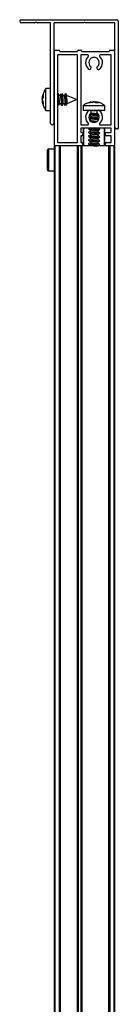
# Model space of a CAD drawing. Header units: millimetres. Extents: x 3270.998 to 3271.748, y 3280.937 to 3281.687.
# Tile 10 of 10: x 3271.712 to 3271.748, y 3281.326 to 3281.687. Entities that reach past the tile are written whole.
import ezdxf

# ---------------------------------------------------------------- set-up
doc = ezdxf.new("R2010")
doc.units = ezdxf.units.MM
doc.layers.add('SANINDUSA', color=3, linetype='Continuous')

msp = doc.modelspace()

# ---------------------------------------------------------------- linework, layer by layer
at = {"layer": 'SANINDUSA'}
for p, q in [((3271.712970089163, 3281.686956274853), (3271.747770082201, 3281.686956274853)), ((3271.74837012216, 3281.686356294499), (3271.74837012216, 3281.647256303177)), ((3271.717817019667, 3281.685756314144), (3271.712970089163, 3281.685756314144)), ((3271.718127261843, 3281.68598609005), (3271.717881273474, 3281.685779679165)), ((3271.718758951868, 3281.685779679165), (3271.718512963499, 3281.68598609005)), ((3271.723570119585, 3281.685756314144), (3271.718823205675, 3281.685756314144)), ((3271.723670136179, 3281.649056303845), (3271.723670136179, 3281.68565629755)), ((3271.724870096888, 3281.68565629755), (3271.724870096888, 3281.649056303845)), ((3271.73572010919, 3281.685756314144), (3271.724970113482, 3281.685756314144)), ((3271.747070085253, 3281.685756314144), (3271.736320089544, 3281.685756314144)), ((3271.747170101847, 3281.647556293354), (3271.747170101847, 3281.68565629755)), ((3271.725020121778, 3281.641056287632), (3271.725020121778, 3281.675456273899)), ((3271.725320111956, 3281.675756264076), (3271.726720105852, 3281.675756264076)), ((3271.727020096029, 3281.675456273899), (3271.727020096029, 3281.675356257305)), ((3271.733520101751, 3281.675356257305), (3271.733520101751, 3281.675456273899)), ((3271.733820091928, 3281.675756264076), (3271.734720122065, 3281.675756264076)), ((3271.735020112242, 3281.675456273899), (3271.735020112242, 3281.675356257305)), ((3271.745020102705, 3281.675356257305), (3271.745020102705, 3281.675456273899)), ((3271.745320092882, 3281.675756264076), (3271.746720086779, 3281.675756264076)), ((3271.74702013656, 3281.675456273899), (3271.74702013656, 3281.641056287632)), ((3271.726220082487, 3281.673956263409), (3271.726220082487, 3281.642056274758)), ((3271.733420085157, 3281.674056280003), (3271.726320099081, 3281.674056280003)), ((3271.727120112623, 3281.675256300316), (3271.733420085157, 3281.675256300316)), ((3271.733520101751, 3281.642056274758), (3271.733520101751, 3281.673956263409)), ((3271.734720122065, 3281.673956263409), (3271.734720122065, 3281.661556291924)), ((3271.737215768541, 3281.674056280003), (3271.734820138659, 3281.674056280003)), ((3271.735120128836, 3281.675256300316), (3271.744920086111, 3281.675256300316)), ((3271.745720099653, 3281.674056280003), (3271.74182445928, 3281.674056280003)), ((3271.745820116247, 3281.64855628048), (3271.745820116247, 3281.673956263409)), ((3271.723670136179, 3281.66170625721), (3271.721946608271, 3281.66170625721)), ((3271.721946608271, 3281.653706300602), (3271.721946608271, 3281.66170625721)), ((3271.734720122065, 3281.660956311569), (3271.734720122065, 3281.64855628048)), ((3271.720615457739, 3281.658472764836), (3271.72094912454, 3281.659542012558)), ((3271.72094912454, 3281.658850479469), (3271.720615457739, 3281.657697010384)), ((3271.72094912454, 3281.65855507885), (3271.720615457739, 3281.65758107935)), ((3271.720824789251, 3281.658420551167), (3271.720615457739, 3281.658472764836)), ((3271.720615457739, 3281.657831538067), (3271.720767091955, 3281.658434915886)), ((3271.720615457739, 3281.657715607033), (3271.720815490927, 3281.658422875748)), ((3271.720615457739, 3281.657697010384), (3271.72094912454, 3281.656517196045)), ((3271.720615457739, 3281.65758107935), (3271.720767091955, 3281.656977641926)), ((3271.72094912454, 3281.659542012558), (3271.72094912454, 3281.658850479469)), ((3271.725020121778, 3281.659329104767), (3271.724870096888, 3281.659545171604)), ((3271.725020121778, 3281.659696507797), (3271.724896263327, 3281.659507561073)), ((3271.726531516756, 3281.659168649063), (3271.726220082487, 3281.65961723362)), ((3271.726447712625, 3281.659738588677), (3271.726296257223, 3281.659507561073)), ((3271.727220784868, 3281.659166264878), (3271.726533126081, 3281.659166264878)), ((3271.726813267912, 3281.659166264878), (3271.726585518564, 3281.659725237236)), ((3271.727426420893, 3281.659738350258), (3271.727193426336, 3281.659136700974)), ((3271.727931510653, 3281.659168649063), (3271.72752762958, 3281.659750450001)), ((3271.727847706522, 3281.659738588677), (3271.72769625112, 3281.659507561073)), ((3271.728620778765, 3281.659166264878), (3271.727933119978, 3281.659166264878)), ((3271.728213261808, 3281.659166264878), (3271.727985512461, 3281.659725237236)), ((3271.728826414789, 3281.659738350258), (3271.728593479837, 3281.659136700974)), ((3271.729331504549, 3281.659168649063), (3271.728927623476, 3281.659750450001)), ((3271.729247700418, 3281.659738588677), (3271.729096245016, 3281.659507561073)), ((3271.729470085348, 3281.659166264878), (3271.729333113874, 3281.659166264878)), ((3271.729640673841, 3281.659098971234), (3271.729385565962, 3281.659725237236)), ((3271.733170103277, 3281.657706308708), (3271.729470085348, 3281.659166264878)), ((3271.729470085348, 3281.658746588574), (3271.729470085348, 3281.659166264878)), ((3271.7296542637, 3281.656318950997), (3271.733170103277, 3281.657706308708)), ((3271.720615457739, 3281.656939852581), (3271.720815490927, 3281.656989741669)), ((3271.72094912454, 3281.655842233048), (3271.720615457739, 3281.656939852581)), ((3271.72094912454, 3281.656517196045), (3271.72094912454, 3281.655842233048)), ((3271.721946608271, 3281.653706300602), (3271.723670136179, 3281.653706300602)), ((3271.724870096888, 3281.656011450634), (3271.725020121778, 3281.655795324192)), ((3271.724870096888, 3281.655842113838), (3271.724907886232, 3281.655957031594)), ((3271.724870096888, 3281.65579234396), (3271.724944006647, 3281.655904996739)), ((3271.726220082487, 3281.656083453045), (3271.726512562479, 3281.655662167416)), ((3271.726220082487, 3281.65572266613), (3271.726307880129, 3281.655957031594)), ((3271.726220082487, 3281.655716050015), (3271.726344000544, 3281.655904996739)), ((3271.72661383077, 3281.655674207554), (3271.726846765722, 3281.656275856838)), ((3271.72683532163, 3281.656246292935), (3271.727539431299, 3281.656246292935)), ((3271.727226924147, 3281.656246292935), (3271.727454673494, 3281.655687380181)), ((3271.727508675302, 3281.656243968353), (3271.72791261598, 3281.655662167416)), ((3271.727592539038, 3281.655673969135), (3271.72774399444, 3281.655904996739)), ((3271.728013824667, 3281.655674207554), (3271.728246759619, 3281.656275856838)), ((3271.728235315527, 3281.656246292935), (3271.728939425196, 3281.656246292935)), ((3271.728626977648, 3281.656246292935), (3271.728854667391, 3281.655687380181)), ((3271.728908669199, 3281.656243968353), (3271.729312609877, 3281.655662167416)), ((3271.728992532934, 3281.655673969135), (3271.729143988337, 3281.655904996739)), ((3271.729413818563, 3281.655674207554), (3271.729680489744, 3281.656362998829)), ((3271.735520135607, 3281.655500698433), (3271.735520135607, 3281.653777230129)), ((3271.735520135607, 3281.655500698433), (3271.736084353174, 3281.655500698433)), ((3271.735520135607, 3281.653777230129), (3271.736084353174, 3281.653777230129)), ((3271.736084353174, 3281.655500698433), (3271.743520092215, 3281.655500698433)), ((3271.736084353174, 3281.653777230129), (3271.743520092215, 3281.653777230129)), ((3271.737440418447, 3281.656498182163), (3271.738485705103, 3281.656759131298)), ((3271.737935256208, 3281.656498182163), (3271.737440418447, 3281.656498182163)), ((3271.737860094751, 3281.653777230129), (3271.7378838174, 3281.653775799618)), ((3271.739332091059, 3281.656831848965), (3271.737935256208, 3281.656498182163)), ((3271.738769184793, 3281.656770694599), (3271.739059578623, 3281.656831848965)), ((3271.739434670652, 3281.656831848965), (3271.738795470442, 3281.656665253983)), ((3271.738802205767, 3281.656638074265), (3271.739497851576, 3281.656831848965)), ((3271.7389425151, 3281.656655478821), (3271.738807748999, 3281.656615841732)), ((3271.740197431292, 3281.656498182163), (3271.739332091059, 3281.656831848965)), ((3271.74023796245, 3281.656638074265), (3271.739542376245, 3281.656831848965)), ((3271.739708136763, 3281.656831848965), (3271.740113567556, 3281.656734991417)), ((3271.740271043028, 3281.656770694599), (3271.739980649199, 3281.656831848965)), ((3271.740183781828, 3281.656503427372), (3271.740263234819, 3281.656831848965)), ((3271.741027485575, 3281.656498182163), (3271.740197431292, 3281.656498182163)), ((3271.740263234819, 3281.656831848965), (3271.741027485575, 3281.656498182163)), ((3271.741153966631, 3281.653775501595), (3271.74118013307, 3281.653777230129)), ((3271.743520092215, 3281.653777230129), (3271.743520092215, 3281.655500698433)), ((3271.73762370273, 3281.651139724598), (3271.738081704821, 3281.650848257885)), ((3271.738117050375, 3281.651632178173), (3271.737627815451, 3281.651427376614)), ((3271.738060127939, 3281.651627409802), (3271.737630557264, 3281.651455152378)), ((3271.738060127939, 3281.651644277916), (3271.737633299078, 3281.651479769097)), ((3271.738060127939, 3281.651684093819), (3271.737641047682, 3281.651537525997)), ((3271.738060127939, 3281.650284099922), (3271.737918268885, 3281.650234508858)), ((3271.738060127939, 3281.65024428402), (3271.73794169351, 3281.650198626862)), ((3271.738060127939, 3281.650227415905), (3271.737951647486, 3281.650183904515)), ((3271.737952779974, 3281.652330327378), (3271.738081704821, 3281.652248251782)), ((3271.738117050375, 3281.650232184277), (3271.737962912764, 3281.650167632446)), ((3271.738060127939, 3281.652262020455), (3271.738060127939, 3281.651586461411)), ((3271.738060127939, 3281.650862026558), (3271.738060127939, 3281.650186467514)), ((3271.738081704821, 3281.652248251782), (3271.738251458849, 3281.652177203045)), ((3271.738081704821, 3281.650848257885), (3271.738251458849, 3281.650777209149)), ((3271.740672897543, 3281.653577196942), (3271.738367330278, 3281.653577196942)), ((3271.740580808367, 3281.652181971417), (3271.741165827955, 3281.652205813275)), ((3271.740923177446, 3281.652022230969), (3271.741202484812, 3281.652139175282)), ((3271.740923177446, 3281.650622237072), (3271.741366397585, 3281.650807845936)), ((3271.740980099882, 3281.652027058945), (3271.741212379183, 3281.6521201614)), ((3271.740980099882, 3281.652010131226), (3271.741221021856, 3281.652102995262)), ((3271.740980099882, 3281.651970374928), (3271.741240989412, 3281.652061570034)), ((3271.740980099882, 3281.651357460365), (3271.740980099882, 3281.652046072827)), ((3271.741414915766, 3281.651115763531), (3271.740980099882, 3281.651392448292)), ((3271.740980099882, 3281.650627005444), (3271.741359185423, 3281.650779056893)), ((3271.740980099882, 3281.650610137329), (3271.741352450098, 3281.650753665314)), ((3271.740980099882, 3281.650570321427), (3271.741335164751, 3281.650694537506)), ((3271.740980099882, 3281.65004037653), (3271.740980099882, 3281.65064607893)), ((3271.734720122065, 3281.647156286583), (3271.734720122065, 3281.645756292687)), ((3271.734820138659, 3281.648456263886), (3271.737215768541, 3281.648456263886)), ((3271.745720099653, 3281.647256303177), (3271.734820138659, 3281.647256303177)), ((3271.735520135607, 3281.647056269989), (3271.735520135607, 3281.640756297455)), ((3271.73572010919, 3281.647256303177), (3271.73572010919, 3281.640756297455)), ((3271.737449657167, 3281.648666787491), (3271.737490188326, 3281.64863507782)), ((3271.737508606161, 3281.648691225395), (3271.737450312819, 3281.648670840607)), ((3271.737450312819, 3281.648670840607), (3271.737496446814, 3281.648650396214)), ((3271.737493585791, 3281.64702253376), (3271.738081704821, 3281.646648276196)), ((3271.737633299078, 3281.647256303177), (3271.737497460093, 3281.647201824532)), ((3271.737696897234, 3281.647256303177), (3271.737506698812, 3281.647176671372)), ((3271.738060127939, 3281.646661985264), (3271.738060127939, 3281.64598642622)), ((3271.738081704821, 3281.646648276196), (3271.738251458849, 3281.646577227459)), ((3271.740923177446, 3281.646422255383), (3271.741533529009, 3281.646677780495)), ((3271.740980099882, 3281.647157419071), (3271.740980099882, 3281.647256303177)), ((3271.741546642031, 3281.646831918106), (3271.740980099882, 3281.647192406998)), ((3271.740980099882, 3281.646427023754), (3271.741542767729, 3281.646652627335)), ((3271.740980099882, 3281.645757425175), (3271.740980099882, 3281.646446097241)), ((3271.74182445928, 3281.648456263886), (3271.745720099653, 3281.648456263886)), ((3271.743320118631, 3281.640756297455), (3271.743320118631, 3281.647256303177)), ((3271.743520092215, 3281.640756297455), (3271.743520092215, 3281.647056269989)), ((3271.745820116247, 3281.645756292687), (3271.745820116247, 3281.647156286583)), ((3271.748070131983, 3281.646956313), (3271.747770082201, 3281.646956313)), ((3271.734720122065, 3281.64435629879), (3271.734720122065, 3281.642056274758)), ((3271.734820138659, 3281.645656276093), (3271.734920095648, 3281.645656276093)), ((3271.734920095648, 3281.644456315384), (3271.734820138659, 3281.644456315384)), ((3271.737493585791, 3281.645622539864), (3271.738081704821, 3281.645248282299)), ((3271.737493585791, 3281.644222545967), (3271.738081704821, 3281.643848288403)), ((3271.738060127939, 3281.646027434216), (3271.737497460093, 3281.645801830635)), ((3271.738060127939, 3281.644627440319), (3271.737497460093, 3281.644401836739)), ((3271.738060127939, 3281.643227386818), (3271.737497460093, 3281.643001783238)), ((3271.738117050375, 3281.646032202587), (3271.737506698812, 3281.645776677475)), ((3271.738117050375, 3281.644632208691), (3271.737506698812, 3281.644376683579)), ((3271.738117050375, 3281.643232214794), (3271.737506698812, 3281.642976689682)), ((3271.738060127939, 3281.645261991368), (3271.738060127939, 3281.644586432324)), ((3271.738060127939, 3281.643861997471), (3271.738060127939, 3281.643186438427)), ((3271.738081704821, 3281.645248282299), (3271.738251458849, 3281.645177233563)), ((3271.738081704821, 3281.643848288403), (3271.738251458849, 3281.643777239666)), ((3271.740923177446, 3281.645022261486), (3271.741533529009, 3281.645277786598)), ((3271.740923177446, 3281.64362226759), (3271.741533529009, 3281.643877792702)), ((3271.741546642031, 3281.645431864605), (3271.740980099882, 3281.645792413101)), ((3271.740980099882, 3281.645027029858), (3271.741542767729, 3281.645252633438)), ((3271.740980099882, 3281.644357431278), (3271.740980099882, 3281.645046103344)), ((3271.741546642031, 3281.644031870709), (3271.740980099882, 3281.644392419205)), ((3271.740980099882, 3281.643627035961), (3271.741542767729, 3281.643852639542)), ((3271.740980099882, 3281.642957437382), (3271.740980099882, 3281.643646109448)), ((3271.741546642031, 3281.642631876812), (3271.740980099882, 3281.642992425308)), ((3271.744120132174, 3281.645656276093), (3271.745720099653, 3281.645656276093)), ((3271.745720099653, 3281.644456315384), (3271.744120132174, 3281.644456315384)), ((3271.745820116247, 3281.642056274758), (3271.745820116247, 3281.64435629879)), ((3271.725020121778, 3281.639515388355), (3271.72291572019, 3281.639497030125)), ((3271.72291572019, 3281.639497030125), (3271.72291572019, 3281.6316367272)), ((3271.725020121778, 3280.960756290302), (3271.725020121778, 3281.640756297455)), ((3271.725320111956, 3281.640756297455), (3271.725020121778, 3281.640756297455)), ((3271.725320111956, 3280.960756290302), (3271.725320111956, 3281.640756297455)), ((3271.726720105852, 3281.640756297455), (3271.725320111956, 3281.640756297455)), ((3271.734920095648, 3281.640756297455), (3271.725320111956, 3281.640756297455)), ((3271.726320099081, 3281.641956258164), (3271.733420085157, 3281.641956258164)), ((3271.726720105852, 3281.640756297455), (3271.726720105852, 3280.960756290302)), ((3271.727020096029, 3281.640756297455), (3271.727020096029, 3280.960756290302)), ((3271.727120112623, 3281.640756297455), (3271.727120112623, 3280.960756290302)), ((3271.733420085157, 3280.960756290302), (3271.733420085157, 3281.640756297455)), ((3271.733520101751, 3280.960756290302), (3271.733520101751, 3281.640756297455)), ((3271.733820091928, 3280.960756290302), (3271.733820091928, 3281.640756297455)), ((3271.734720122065, 3281.640756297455), (3271.733820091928, 3281.640756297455)), ((3271.734720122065, 3281.640756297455), (3271.734720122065, 3280.960756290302)), ((3271.734820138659, 3281.641956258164), (3271.734920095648, 3281.641956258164)), ((3271.735020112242, 3281.640756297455), (3271.734920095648, 3281.640756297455)), ((3271.735020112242, 3281.640756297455), (3271.735020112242, 3280.960756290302)), ((3271.735120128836, 3281.640756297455), (3271.735020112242, 3281.640756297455)), ((3271.735120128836, 3281.640756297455), (3271.735120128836, 3280.960756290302)), ((3271.744120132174, 3281.640756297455), (3271.735120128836, 3281.640756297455)), ((3271.737493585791, 3281.642822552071), (3271.738081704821, 3281.642448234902)), ((3271.737493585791, 3281.641422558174), (3271.738081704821, 3281.641048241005)), ((3271.738060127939, 3281.641827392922), (3271.737497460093, 3281.641601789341)), ((3271.738117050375, 3281.641832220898), (3271.737506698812, 3281.641576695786)), ((3271.738060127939, 3281.642462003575), (3271.738060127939, 3281.641786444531)), ((3271.738060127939, 3281.641062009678), (3271.738060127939, 3281.640756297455)), ((3271.738081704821, 3281.642448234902), (3271.738251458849, 3281.64237724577)), ((3271.738081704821, 3281.641048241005), (3271.738251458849, 3281.640977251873)), ((3271.740923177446, 3281.642222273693), (3271.741533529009, 3281.642477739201)), ((3271.740923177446, 3281.640822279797), (3271.741533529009, 3281.641077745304)), ((3271.740980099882, 3281.642227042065), (3271.741542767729, 3281.642452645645)), ((3271.740980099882, 3281.641557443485), (3271.740980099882, 3281.642246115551)), ((3271.741546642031, 3281.641231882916), (3271.740980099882, 3281.641592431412)), ((3271.740980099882, 3281.640827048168), (3271.741542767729, 3281.641052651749)), ((3271.740980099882, 3281.640756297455), (3271.740980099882, 3281.640846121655)), ((3271.744120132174, 3281.641956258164), (3271.745720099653, 3281.641956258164)), ((3271.746720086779, 3281.640756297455), (3271.744120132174, 3281.640756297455)), ((3271.744920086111, 3280.960756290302), (3271.744920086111, 3281.640756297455)), ((3271.745020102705, 3281.640756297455), (3271.745020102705, 3280.960756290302)), ((3271.745320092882, 3281.640756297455), (3271.745320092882, 3280.960756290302)), ((3271.746720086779, 3281.640756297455), (3271.745320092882, 3281.640756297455)), ((3271.746720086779, 3281.640756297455), (3271.746720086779, 3280.960756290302)), ((3271.74702013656, 3281.640756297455), (3271.746720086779, 3281.640756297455)), ((3271.74702013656, 3281.640756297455), (3271.74702013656, 3280.960756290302)), ((3271.722420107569, 3281.638997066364), (3271.722420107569, 3281.632136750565)), ((3271.72291572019, 3281.6316367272), (3271.725020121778, 3281.631618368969))]:
    msp.add_line(p, q, dxfattribs=at)
at = {"layer": 'SANINDUSA', "flags": 128}
for points in [[(3271.725020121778, 3281.65868084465), (3271.724920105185, 3281.659173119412), (3271.724870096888, 3281.659372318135)], [(3271.726661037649, 3281.659166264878), (3271.726639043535, 3281.659473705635), (3271.726564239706, 3281.659766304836), (3271.726452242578, 3281.659745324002), (3271.726447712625, 3281.659738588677)], [(3271.726670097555, 3281.658746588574), (3271.726576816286, 3281.659075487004), (3271.726531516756, 3281.659168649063)], [(3271.727370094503, 3281.658705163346), (3271.727463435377, 3281.658232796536), (3271.727542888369, 3281.657671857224), (3271.727596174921, 3281.657109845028), (3271.727614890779, 3281.656634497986), (3271.727596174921, 3281.65632002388), (3271.727542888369, 3281.656215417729), (3271.727508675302, 3281.656243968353)], [(3271.72806532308, 3281.656223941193), (3271.728039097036, 3281.656898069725), (3271.727964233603, 3281.657695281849), (3271.727852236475, 3281.658494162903), (3271.727720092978, 3281.659173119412), (3271.727588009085, 3281.659628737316), (3271.727476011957, 3281.659791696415), (3271.727426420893, 3281.659738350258)], [(3271.728061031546, 3281.659166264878), (3271.728039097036, 3281.659473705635), (3271.727964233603, 3281.659766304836), (3271.727852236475, 3281.659745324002), (3271.727847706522, 3281.659738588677)], [(3271.728070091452, 3281.658746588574), (3271.727976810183, 3281.659075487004), (3271.727931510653, 3281.659168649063)], [(3271.7287700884, 3281.658705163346), (3271.728863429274, 3281.658232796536), (3271.728942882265, 3281.657671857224), (3271.728996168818, 3281.657109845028), (3271.729014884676, 3281.656634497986), (3271.728996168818, 3281.65632002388), (3271.728942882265, 3281.656215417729), (3271.728908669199, 3281.656243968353)], [(3271.729465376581, 3281.656223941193), (3271.729439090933, 3281.656898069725), (3271.729364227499, 3281.657695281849), (3271.729252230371, 3281.658494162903), (3271.729120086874, 3281.659173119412), (3271.728988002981, 3281.659628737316), (3271.728876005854, 3281.659791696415), (3271.728826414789, 3281.659738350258)], [(3271.729461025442, 3281.659166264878), (3271.729439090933, 3281.659473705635), (3271.729364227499, 3281.659766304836), (3271.729252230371, 3281.659745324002), (3271.729247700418, 3281.659738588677)], [(3271.729470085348, 3281.658746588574), (3271.729376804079, 3281.659075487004), (3271.729331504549, 3281.659168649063)], [(3271.726512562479, 3281.655662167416), (3271.726564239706, 3281.655620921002), (3271.726639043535, 3281.655775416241), (3271.726665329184, 3281.656223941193)], [(3271.727454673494, 3281.655687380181), (3271.727476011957, 3281.655646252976), (3271.727588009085, 3281.655667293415), (3271.727707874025, 3281.655957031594)], [(3271.72791261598, 3281.655662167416), (3271.727964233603, 3281.655620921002), (3271.728039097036, 3281.655775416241), (3271.72806532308, 3281.656223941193)], [(3271.728854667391, 3281.655687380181), (3271.728876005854, 3281.655646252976), (3271.728988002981, 3281.655667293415), (3271.729107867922, 3281.655957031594)], [(3271.729312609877, 3281.655662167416), (3271.729364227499, 3281.655620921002), (3271.729439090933, 3281.655775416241), (3271.729465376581, 3281.656223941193)], [(3271.740980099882, 3281.651390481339), (3271.740987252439, 3281.651383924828), (3271.740961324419, 3281.651304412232), (3271.740715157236, 3281.651251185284), (3271.740287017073, 3281.651232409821), (3271.739743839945, 3281.651251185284), (3271.739170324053, 3281.651304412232), (3271.738655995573, 3281.651383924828), (3271.738281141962, 3281.651477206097)], [(3271.740580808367, 3281.65078197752), (3271.741190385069, 3281.650808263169), (3271.741372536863, 3281.650833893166)], [(3271.737506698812, 3281.647176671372), (3271.73749459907, 3281.647171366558), (3271.737447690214, 3281.647059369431), (3271.737716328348, 3281.646927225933), (3271.738259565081, 3281.646795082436), (3271.738994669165, 3281.646683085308), (3271.739809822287, 3281.646608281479), (3271.740580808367, 3281.646581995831)], [(3271.740980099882, 3281.647190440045), (3271.740987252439, 3281.647183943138), (3271.740961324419, 3281.647104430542), (3271.740715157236, 3281.64705114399), (3271.740287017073, 3281.647032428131), (3271.739743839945, 3281.64705114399), (3271.739170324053, 3281.647104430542), (3271.738655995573, 3281.647183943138), (3271.738348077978, 3281.647256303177)], [(3271.740580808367, 3281.646581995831), (3271.741190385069, 3281.646608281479), (3271.741545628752, 3281.646683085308), (3271.741592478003, 3281.646795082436), (3271.741546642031, 3281.646831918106)], [(3271.737506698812, 3281.645776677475), (3271.73749459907, 3281.645771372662), (3271.737447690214, 3281.64565931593), (3271.737716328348, 3281.645527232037), (3271.738259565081, 3281.645395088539), (3271.738994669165, 3281.645283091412), (3271.739809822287, 3281.645208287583), (3271.740580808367, 3281.645182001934)], [(3271.737506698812, 3281.644376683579), (3271.73749459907, 3281.644371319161), (3271.737447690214, 3281.644259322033), (3271.737716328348, 3281.64412723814), (3271.738259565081, 3281.643995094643), (3271.738994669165, 3281.643883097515), (3271.739809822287, 3281.643808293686), (3271.740580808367, 3281.643782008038)], [(3271.737506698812, 3281.642976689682), (3271.73749459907, 3281.642971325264), (3271.737447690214, 3281.642859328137), (3271.737716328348, 3281.642727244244), (3271.738259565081, 3281.642595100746), (3271.738994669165, 3281.642483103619), (3271.739809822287, 3281.642408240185), (3271.740580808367, 3281.642382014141)], [(3271.740980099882, 3281.645790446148), (3271.740987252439, 3281.645783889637), (3271.740961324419, 3281.645704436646), (3271.740715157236, 3281.645651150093), (3271.740287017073, 3281.645632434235), (3271.739743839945, 3281.645651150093), (3271.739170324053, 3281.645704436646), (3271.738655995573, 3281.645783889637), (3271.738281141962, 3281.645877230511)], [(3271.740980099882, 3281.644390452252), (3271.740987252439, 3281.644383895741), (3271.740961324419, 3281.644304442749), (3271.740715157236, 3281.644251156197), (3271.740287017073, 3281.644232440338), (3271.739743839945, 3281.644251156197), (3271.739170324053, 3281.644304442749), (3271.738655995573, 3281.644383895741), (3271.738281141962, 3281.644477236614)], [(3271.740980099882, 3281.642990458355), (3271.740987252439, 3281.642983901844), (3271.740961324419, 3281.642904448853), (3271.740715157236, 3281.6428511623), (3271.740287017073, 3281.642832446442), (3271.739743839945, 3281.6428511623), (3271.739170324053, 3281.642904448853), (3271.738655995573, 3281.642983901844), (3271.738281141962, 3281.643077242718)], [(3271.740580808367, 3281.645182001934), (3271.741190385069, 3281.645208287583), (3271.741545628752, 3281.645283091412), (3271.741592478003, 3281.645395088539), (3271.741546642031, 3281.645431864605)], [(3271.740580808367, 3281.643782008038), (3271.741190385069, 3281.643808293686), (3271.741545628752, 3281.643883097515), (3271.741592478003, 3281.643995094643), (3271.741546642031, 3281.644031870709)], [(3271.737506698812, 3281.641576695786), (3271.73749459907, 3281.641571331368), (3271.737447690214, 3281.64145933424), (3271.737716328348, 3281.641327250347), (3271.738259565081, 3281.64119510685), (3271.738994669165, 3281.641083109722), (3271.739809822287, 3281.641008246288), (3271.740580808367, 3281.64098196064)], [(3271.740980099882, 3281.641590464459), (3271.740987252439, 3281.641583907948), (3271.740961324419, 3281.641504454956), (3271.740715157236, 3281.641451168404), (3271.740287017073, 3281.641432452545), (3271.739743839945, 3281.641451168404), (3271.739170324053, 3281.641504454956), (3271.738655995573, 3281.641583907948), (3271.738281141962, 3281.641677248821)], [(3271.740580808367, 3281.642382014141), (3271.741190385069, 3281.642408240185), (3271.741545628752, 3281.642483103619), (3271.741592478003, 3281.642595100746), (3271.741546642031, 3281.642631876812)], [(3271.740580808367, 3281.64098196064), (3271.741190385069, 3281.641008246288), (3271.741545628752, 3281.641083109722), (3271.741592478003, 3281.64119510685), (3271.741546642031, 3281.641231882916)]]:
    msp.add_lwpolyline(points, dxfattribs=at)
at = {"layer": 'SANINDUSA'}
for centre, radius, start, end in [((3271.712970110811, 3281.686356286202), 0.0006000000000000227, 90, 270), ((3271.747770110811, 3281.686356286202), 0.0006000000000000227, 0, 90), ((3271.71781699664, 3281.685856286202), 0.0001000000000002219, 270, 310.0000000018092), ((3271.718320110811, 3281.685756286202), 0.0003000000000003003, 49.99999999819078, 130.0000000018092), ((3271.718823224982, 3281.685856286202), 0.0001000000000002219, 229.9999999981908, 270), ((3271.723570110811, 3281.685656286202), 9.999999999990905e-05, 0, 90), ((3271.724970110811, 3281.685656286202), 0.0001000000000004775, 90, 180), ((3271.736020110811, 3281.685631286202), 0.0003250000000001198, 22.61986493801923, 157.3801350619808), ((3271.747070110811, 3281.685656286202), 9.999999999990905e-05, 0, 90), ((3271.725320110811, 3281.675456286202), 0.0003000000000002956, 90, 180), ((3271.726720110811, 3281.675456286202), 0.0003000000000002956, 0, 90), ((3271.727120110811, 3281.675356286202), 0.0001000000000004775, 180, 270), ((3271.733420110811, 3281.675356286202), 9.999999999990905e-05, 270, 0), ((3271.733820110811, 3281.675456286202), 0.0003000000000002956, 90, 180), ((3271.734720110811, 3281.675456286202), 0.0003000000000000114, 0, 90), ((3271.735120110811, 3281.675356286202), 0.0001000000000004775, 180, 270), ((3271.744920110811, 3281.675356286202), 9.999999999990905e-05, 270, 0), ((3271.745320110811, 3281.675456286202), 0.0003000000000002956, 90, 180), ((3271.746720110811, 3281.675456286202), 0.0003000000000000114, 0, 90), ((3271.726320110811, 3281.673956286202), 9.999999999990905e-05, 90, 180), ((3271.733420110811, 3281.673956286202), 9.999999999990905e-05, 0, 90), ((3271.734820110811, 3281.673956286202), 0.0001000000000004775, 90, 180), ((3271.739520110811, 3281.671256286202), 0.003100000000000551, 132.6679255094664, 230.2081804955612), ((3271.737215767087, 3281.673756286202), 0.0003000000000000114, 312.6679255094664, 90), ((3271.739520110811, 3281.671256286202), 0.001900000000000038, 309.7918195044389, 230.2081804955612), ((3271.739520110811, 3281.671256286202), 0.003099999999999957, 309.7918195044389, 47.33207449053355), ((3271.741824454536, 3281.673756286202), 0.0003000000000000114, 90, 227.3320744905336), ((3271.745720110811, 3281.673956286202), 9.999999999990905e-05, 0, 90), ((3271.737920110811, 3281.66933534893), 0.0006000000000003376, 230.2081804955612, 50.20818049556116), ((3271.741120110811, 3281.66933534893), 0.0006000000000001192, 129.7918195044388, 309.7918195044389), ((3271.734595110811, 3281.661256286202), 0.0003249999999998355, 292.6198649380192, 67.38013506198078), ((3271.713736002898, 3281.656175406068), 0.01292941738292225, 0.2150804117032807, 15.08160068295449), ((3271.737920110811, 3281.653177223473), 0.0006000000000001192, 309.7918195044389, 129.7918195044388), ((3271.741120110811, 3281.653177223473), 0.0006000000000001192, 50.20818049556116, 230.2081804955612), ((3271.739520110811, 3281.651256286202), 0.003100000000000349, 129.7918195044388, 227.3320744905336), ((3271.739520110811, 3281.651256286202), 0.001900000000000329, 129.7918195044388, 50.20818049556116), ((3271.740344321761, 3281.660683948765), 0.00990479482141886, 254.05006355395, 271.3681224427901), ((3271.740565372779, 3281.664633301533), 0.01245133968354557, 258.275908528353, 270.0710280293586), ((3271.740100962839, 3281.656554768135), 0.006728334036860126, 254.3076894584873, 276.0770784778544), ((3271.740117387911, 3281.65966818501), 0.007039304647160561, 256.0039325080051, 275.5524104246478), ((3271.739520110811, 3281.651256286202), 0.003100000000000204, 312.6679255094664, 50.20818049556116), ((3271.724270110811, 3281.649056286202), 0.0006000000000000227, 180, 0), ((3271.734820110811, 3281.648556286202), 0.0001000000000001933, 180, 270), ((3271.734820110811, 3281.647156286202), 0.0001000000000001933, 90, 180), ((3271.735720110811, 3281.647056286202), 0.0002000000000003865, 90, 180), ((3271.737215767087, 3281.648756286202), 0.0002999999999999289, 270, 47.33207449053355), ((3271.740718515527, 3281.663762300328), 0.01438279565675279, 262.2455973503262, 266.858635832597), ((3271.741824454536, 3281.648756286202), 0.0003000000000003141, 132.6679255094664, 270), ((3271.743320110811, 3281.647056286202), 0.0001999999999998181, 0, 90), ((3271.745720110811, 3281.648556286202), 9.999999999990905e-05, 270, 0), ((3271.745720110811, 3281.647156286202), 0.0001000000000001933, 0, 90), ((3271.747770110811, 3281.647556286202), 0.0006000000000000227, 180, 270), ((3271.748070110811, 3281.647256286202), 0.0003000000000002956, 270, 0), ((3271.734820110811, 3281.645756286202), 0.0001000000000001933, 180, 270), ((3271.734820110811, 3281.644356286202), 0.0001000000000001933, 90, 180), ((3271.734920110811, 3281.645056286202), 0.0006000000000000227, 270, 90), ((3271.744120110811, 3281.645056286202), 0.0006000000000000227, 90, 270), ((3271.745720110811, 3281.645756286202), 9.999999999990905e-05, 270, 0), ((3271.745720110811, 3281.644356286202), 0.0001000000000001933, 0, 90), ((3271.722920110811, 3281.638997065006), 0.0005000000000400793, 90.49999998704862, 180), ((3271.725320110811, 3281.641056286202), 0.0003000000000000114, 180, 270), ((3271.726320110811, 3281.642056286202), 9.999999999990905e-05, 180, 270), ((3271.733420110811, 3281.642056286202), 9.999999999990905e-05, 270, 0), ((3271.734820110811, 3281.642056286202), 9.999999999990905e-05, 180, 270), ((3271.734920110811, 3281.641356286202), 0.0006000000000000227, 270, 90), ((3271.744120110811, 3281.641356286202), 0.0006000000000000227, 90, 270), ((3271.745720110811, 3281.642056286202), 0.0001000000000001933, 270, 0), ((3271.746720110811, 3281.641056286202), 0.0003000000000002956, 270, 0), ((3271.722920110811, 3281.632136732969), 0.0005000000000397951, 180, 269.5000000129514)]:
    msp.add_arc(centre, radius, start, end, dxfattribs=at)
for centre, major_axis, ratio, start_param, end_param in [((3271.727365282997, 3281.657706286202), (-0.0001764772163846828, 0.001459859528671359), 0.1147588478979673, 3.127720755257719, 5.451947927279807), ((3271.728765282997, 3281.657706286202), (-0.0001764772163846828, 0.001459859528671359), 0.1147588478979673, 3.127720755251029, 5.451947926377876), ((3271.739520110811, 3281.651482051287), (0.001459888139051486, -0.0001271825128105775), 0.1421002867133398, 3.71141156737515, 6.295564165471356), ((3271.739520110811, 3281.650082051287), (0.001459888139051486, -0.0001271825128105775), 0.1421002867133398, 3.711411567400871, 5.777299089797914), ((3271.739520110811, 3281.652882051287), (0.001459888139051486, -0.0001271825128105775), 0.1421002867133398, 3.867271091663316, 5.778278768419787), ((3271.739520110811, 3281.647282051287), (0.001459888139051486, -0.0001271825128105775), 0.1421002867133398, 3.711411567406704, 6.295564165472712), ((3271.739520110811, 3281.645882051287), (0.001459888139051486, -0.0001271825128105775), 0.1421002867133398, 3.711411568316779, 6.295564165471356), ((3271.739520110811, 3281.644482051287), (0.001459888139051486, -0.0001271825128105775), 0.1421002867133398, 3.711411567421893, 6.295564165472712), ((3271.739520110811, 3281.643082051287), (0.001459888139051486, -0.0001271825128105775), 0.1421002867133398, 3.711411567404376, 6.295564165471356), ((3271.739520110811, 3281.641682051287), (0.001459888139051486, -0.0001271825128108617), 0.1421002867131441, 3.71141156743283, 6.295564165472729)]:
    msp.add_ellipse(centre, major_axis=major_axis, ratio=ratio, start_param=start_param, end_param=end_param, dxfattribs=at)
for points, knots in [([(3271.721947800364, 3281.66166018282), (3271.721780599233, 3281.661445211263), (3271.721339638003, 3281.660878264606), (3271.720859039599, 3281.65979701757), (3271.720699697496, 3281.658917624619), (3271.720619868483, 3281.65847705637)], [0, 0, 0, 0, 0.2335834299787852, 0.6160319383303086, 1, 1, 1, 1]), ([(3271.726845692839, 3281.656276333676), (3271.726846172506, 3281.656276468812), (3271.726862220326, 3281.656280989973), (3271.726873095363, 3281.65642136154), (3271.726880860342, 3281.656665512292), (3271.726872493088, 3281.656998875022), (3271.726844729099, 3281.657440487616), (3271.726796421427, 3281.657934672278), (3271.726735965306, 3281.658396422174), (3271.726691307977, 3281.658633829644), (3271.726670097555, 3281.658746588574)], [0, 0, 0, 0, 0.004786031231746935, 0.1601221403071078, 0.2660908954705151, 0.3962726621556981, 0.5497674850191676, 0.7039372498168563, 0.8593821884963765, 1, 1, 1, 1]), ([(3271.727370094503, 3281.658705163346), (3271.727346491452, 3281.658812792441), (3271.727299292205, 3281.659028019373), (3271.727247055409, 3281.659168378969), (3271.727226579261, 3281.659151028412), (3271.727220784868, 3281.659146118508)], [0, 0, 0, 0, 0.4176653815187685, 0.8352094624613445, 1, 1, 1, 1]), ([(3271.728245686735, 3281.656276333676), (3271.728246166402, 3281.656276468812), (3271.728262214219, 3281.656280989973), (3271.728273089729, 3281.656421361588), (3271.728280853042, 3281.65666551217), (3271.728272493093, 3281.656998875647), (3271.728244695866, 3281.657440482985), (3271.728196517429, 3281.65793468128), (3271.728135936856, 3281.658396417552), (3271.728091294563, 3281.658633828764), (3271.728070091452, 3281.658746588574)], [0, 0, 0, 0, 0.00478602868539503, 0.1601220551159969, 0.2660907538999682, 0.3962724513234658, 0.5497671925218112, 0.7039350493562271, 0.8593822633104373, 1, 1, 1, 1]), ([(3271.7287700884, 3281.658705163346), (3271.728746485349, 3281.658812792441), (3271.728699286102, 3281.659028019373), (3271.728647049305, 3281.659168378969), (3271.728626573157, 3281.659151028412), (3271.728620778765, 3281.659146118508)], [0, 0, 0, 0, 0.4176653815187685, 0.8352094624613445, 1, 1, 1, 1]), ([(3271.729674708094, 3281.65636532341), (3271.729677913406, 3281.656368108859), (3271.729698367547, 3281.656385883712), (3271.729712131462, 3281.656577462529), (3271.729712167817, 3281.656918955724), (3271.729683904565, 3281.657366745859), (3271.729631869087, 3281.657853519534), (3271.729559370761, 3281.658344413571), (3271.729500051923, 3281.658611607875), (3271.729470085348, 3281.658746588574)], [0, 0, 0, 0, 0.03018538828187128, 0.1926227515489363, 0.3525362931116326, 0.5115879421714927, 0.6716014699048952, 0.8341002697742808, 0.9999999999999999, 0.9999999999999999, 0.9999999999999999, 0.9999999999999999]), ([(3271.720626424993, 3281.656932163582), (3271.720705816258, 3281.656487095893), (3271.720872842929, 3281.65555074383), (3271.721369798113, 3281.654459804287), (3271.721829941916, 3281.653902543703), (3271.721972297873, 3281.65373014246)], [0, 0, 0, 0, 0.3848643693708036, 0.8096937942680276, 1, 1, 1, 1]), ([(3271.721608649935, 3281.654195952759), (3271.721619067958, 3281.654174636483), (3271.721702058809, 3281.654004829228), (3271.72183665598, 3281.65386862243), (3271.721954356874, 3281.65374951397)], [0, 0, 0, 0, 0.1255321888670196, 1, 1, 1, 1]), ([(3271.738479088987, 3281.65678404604), (3271.738037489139, 3281.656684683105), (3271.737117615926, 3281.656477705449), (3271.736136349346, 3281.655998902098), (3271.735674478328, 3281.655594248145), (3271.7355816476, 3281.655512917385)], [0, 0, 0, 0, 0.4245413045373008, 0.8843394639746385, 1, 1, 1, 1]), ([(3271.743452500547, 3281.655518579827), (3271.74319033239, 3281.655713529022), (3271.742558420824, 3281.656183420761), (3271.741467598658, 3281.656636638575), (3271.74064045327, 3281.656755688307), (3271.740269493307, 3281.656809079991)], [0, 0, 0, 0, 0.2811217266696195, 0.6775959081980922, 0.9999999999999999, 0.9999999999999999, 0.9999999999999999, 0.9999999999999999]), ([(3271.738075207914, 3281.651586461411), (3271.738077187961, 3281.651571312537), (3271.738081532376, 3281.651538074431), (3271.738210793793, 3281.651498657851), (3271.738281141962, 3281.651477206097)], [0, 0, 0, 0, 0.4557682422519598, 1, 1, 1, 1]), ([(3271.738075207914, 3281.650186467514), (3271.738077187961, 3281.650171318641), (3271.738081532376, 3281.650138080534), (3271.738210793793, 3281.650098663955), (3271.738281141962, 3281.6500772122)], [0, 0, 0, 0, 0.4557682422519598, 1, 1, 1, 1]), ([(3271.738251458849, 3281.652177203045), (3271.738347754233, 3281.652153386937), (3271.738540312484, 3281.652105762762), (3271.738980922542, 3281.652043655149), (3271.739472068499, 3281.651997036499), (3271.739917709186, 3281.65197330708), (3271.740298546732, 3281.651966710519), (3271.740618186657, 3281.651975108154), (3271.740853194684, 3281.651996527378), (3271.740902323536, 3281.652022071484), (3271.740919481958, 3281.652030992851)], [0, 0, 0, 0, 0.1435397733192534, 0.2870310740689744, 0.42958316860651, 0.570832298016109, 0.6671796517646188, 0.7855199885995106, 0.925092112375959, 1, 1, 1, 1]), ([(3271.738251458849, 3281.650777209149), (3271.738347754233, 3281.65075339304), (3271.738540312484, 3281.650705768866), (3271.738980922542, 3281.650643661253), (3271.739472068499, 3281.650597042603), (3271.739917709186, 3281.650573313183), (3271.740298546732, 3281.650566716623), (3271.740618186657, 3281.650575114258), (3271.740853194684, 3281.650596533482), (3271.740902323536, 3281.650622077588), (3271.740919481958, 3281.650630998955)], [0, 0, 0, 0, 0.1435397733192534, 0.2870310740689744, 0.42958316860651, 0.570832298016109, 0.6671796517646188, 0.7855199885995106, 0.925092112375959, 1, 1, 1, 1]), ([(3271.738251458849, 3281.646577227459), (3271.738347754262, 3281.646553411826), (3271.738540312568, 3281.646505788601), (3271.738980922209, 3281.646443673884), (3271.739472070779, 3281.646397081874), (3271.73991770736, 3281.646373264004), (3271.740298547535, 3281.646366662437), (3271.740618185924, 3281.646375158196), (3271.740853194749, 3281.646396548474), (3271.740902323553, 3281.646422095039), (3271.740919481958, 3281.646431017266)], [0, 0, 0, 0, 0.143539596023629, 0.2870307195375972, 0.4295826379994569, 0.570832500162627, 0.6671797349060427, 0.7855202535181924, 0.9250922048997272, 1, 1, 1, 1]), ([(3271.738075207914, 3281.64598642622), (3271.738077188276, 3281.645971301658), (3271.738081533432, 3281.645938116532), (3271.73821079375, 3281.645898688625), (3271.738281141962, 3281.645877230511)], [0, 0, 0, 0, 0.4557632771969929, 1, 1, 1, 1]), ([(3271.738075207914, 3281.644586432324), (3271.738077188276, 3281.644571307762), (3271.738081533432, 3281.644538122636), (3271.73821079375, 3281.644498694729), (3271.738281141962, 3281.644477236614)], [0, 0, 0, 0, 0.4557632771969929, 1, 1, 1, 1]), ([(3271.738075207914, 3281.643186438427), (3271.738077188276, 3281.643171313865), (3271.738081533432, 3281.643138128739), (3271.73821079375, 3281.643098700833), (3271.738281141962, 3281.643077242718)], [0, 0, 0, 0, 0.4557632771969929, 1, 1, 1, 1]), ([(3271.738251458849, 3281.645177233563), (3271.738347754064, 3281.645153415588), (3271.738540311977, 3281.645105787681), (3271.738980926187, 3281.645043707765), (3271.739472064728, 3281.644996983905), (3271.739917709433, 3281.644973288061), (3271.740298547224, 3281.644966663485), (3271.740618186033, 3281.644975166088), (3271.740853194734, 3281.644996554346), (3271.74090232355, 3281.645022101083), (3271.740919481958, 3281.645031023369)], [0, 0, 0, 0, 0.1435394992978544, 0.2870305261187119, 0.4295839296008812, 0.5708327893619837, 0.6671799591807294, 0.785520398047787, 0.9250922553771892, 1, 1, 1, 1]), ([(3271.738251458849, 3281.643777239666), (3271.738347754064, 3281.643753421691), (3271.738540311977, 3281.643705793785), (3271.738980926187, 3281.643643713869), (3271.739472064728, 3281.643596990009), (3271.739917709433, 3281.643573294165), (3271.740298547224, 3281.643566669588), (3271.740618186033, 3281.643575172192), (3271.740853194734, 3281.643596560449), (3271.74090232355, 3281.643622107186), (3271.740919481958, 3281.643631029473)], [0, 0, 0, 0, 0.1435394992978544, 0.2870305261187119, 0.4295839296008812, 0.5708327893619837, 0.6671799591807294, 0.785520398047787, 0.9250922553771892, 1, 1, 1, 1]), ([(3271.738075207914, 3281.641786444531), (3271.738077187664, 3281.641771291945), (3271.738081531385, 3281.641738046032), (3271.738210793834, 3281.641698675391), (3271.738281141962, 3281.641677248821)], [0, 0, 0, 0, 0.4557729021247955, 1, 1, 1, 1]), ([(3271.738251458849, 3281.64237724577), (3271.738347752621, 3281.642353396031), (3271.738540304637, 3281.642305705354), (3271.738980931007, 3281.642243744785), (3271.739472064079, 3281.642196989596), (3271.739917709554, 3281.642173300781), (3271.740298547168, 3281.642166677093), (3271.740618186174, 3281.642175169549), (3271.740853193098, 3281.642196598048), (3271.740902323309, 3281.642222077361), (3271.740919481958, 3281.642230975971)], [0, 0, 0, 0, 0.1435420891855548, 0.2870312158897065, 0.429584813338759, 0.5708338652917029, 0.6671811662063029, 0.7855217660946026, 0.925093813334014, 1, 1, 1, 1]), ([(3271.738251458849, 3281.640977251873), (3271.738347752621, 3281.640953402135), (3271.738540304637, 3281.640905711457), (3271.738980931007, 3281.640843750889), (3271.739472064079, 3281.6407969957), (3271.739917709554, 3281.640773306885), (3271.740298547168, 3281.640766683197), (3271.740618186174, 3281.640775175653), (3271.740853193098, 3281.640796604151), (3271.740902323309, 3281.640822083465), (3271.740919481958, 3281.640830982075)], [0, 0, 0, 0, 0.1435420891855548, 0.2870312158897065, 0.429584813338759, 0.5708338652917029, 0.6671811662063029, 0.7855217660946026, 0.925093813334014, 1, 1, 1, 1])]:
    msp.add_open_spline(points, degree=3, knots=knots, dxfattribs=at)

doc.saveas('drawing.dxf')
